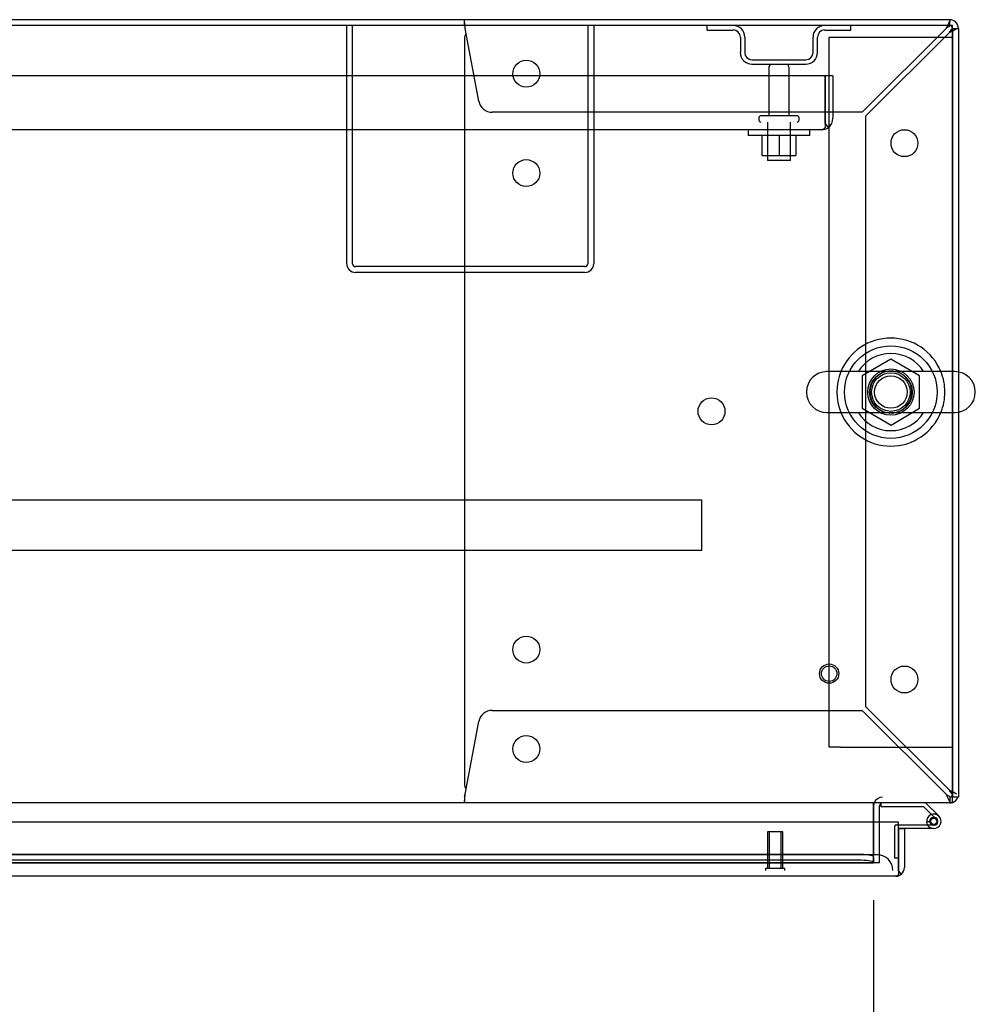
# Model space of a CAD drawing. Header units: inches. Extents: x 1 to 359, y -2 to 239.
# Tile 39 of 51: x 108 to 123, y 205 to 221. Entities that reach past the tile are written whole.
import ezdxf
from ezdxf.enums import TextEntityAlignment as Align
from ezdxf.lldxf.tags import DXFTag

# ---------------------------------------------------------------- set-up
doc = ezdxf.new("R2010")
doc.units = ezdxf.units.IN
doc.header["$MEASUREMENT"] = 0
for name, color, linetype in [('COM43132', 7, 'Continuous'), ('COM50669', 7, 'Continuous'), ('COM50677', 7, 'Continuous'), ('COM55595-1', 7, 'Continuous'), ('COM55602-1', 7, 'Continuous'), ('COM55607-1', 7, 'Continuous'), ('COM55738-22', 7, 'Continuous'), ('COM70112-1', 7, 'Continuous'), ('COM70217', 7, 'Continuous'), ('COM70220', 7, 'Continuous'), ('COM71181-1', 7, 'Continuous'), ('COM71183-1', 7, 'Continuous'), ('Default', 7, 'Continuous'), ('NTS166105', 7, 'Continuous'), ('NTS18024', 7, 'Continuous'), ('SCS86415', 7, 'Continuous'), ('STD26089', 7, 'Continuous'), ('STD26258', 7, 'Continuous'), ('WAF25059', 7, 'Continuous'), ('WAF25377', 7, 'Continuous'), ('WAM254785', 7, 'Continuous')]:
    doc.layers.add(name, color=color, linetype=linetype)
doc.styles.add('SEACAD_Times_New_Roman', font='times.ttf')
tags = doc.linetypes.add('HIDDEN2', pattern=[0.1875, 0.125, -0.0625]).pattern_tags.tags
tags[6:7] = [DXFTag(74, 4), DXFTag(75, 0), DXFTag(340, '0'), DXFTag(46, 0.0), DXFTag(50, 0.0), DXFTag(44, 0.0), DXFTag(45, 0.0)]
tags[4:5] = [DXFTag(74, 4), DXFTag(75, 0), DXFTag(340, '0'), DXFTag(46, 0.0), DXFTag(50, 0.0), DXFTag(44, 0.0), DXFTag(45, 0.0)]
doc.dimstyles.new('HAMMOND_(STH_-_300x200)', dxfattribs={"dimtxt": 1.5, "dimasz": 1.875, "dimexe": 0.75, "dimexo": 0.75, "dimgap": 0.375, "dimtad": 0, "dimtih": 1, "dimtoh": 1, "dimzin": 0, "dimdsep": 46, "dimtxsty": 'SEACAD_Times_New_Roman', "dimblk1": '_SE_FILLED', "dimblk2": '_SE_FILLED', "dimsah": 1, "dimcen": 0.75, "dimadec": 0, "dimazin": 0, "dimtfac": 0.8, "dimtofl": 0, "dimtmove": 0, "dimatfit": 3, "dimfxl": 0, "dimtolj": 1, "dimtzin": 0, "dimarcsym": 0})

# ---------------------------------------------------------------- blocks, each defined once
blk = doc.blocks.new('SE')
at = {"layer": 'COM43132', "color": 7, "linetype": 'HIDDEN2'}
for p, q in [((120.905, 220.068), (77.155, 220.068)), ((120.905, 219.378), (120.905, 220.068)), ((121.03, 220.068), (120.905, 220.068)), ((120.905, 220.068), (120.905, 219.378)), ((121.03, 220.068), (121.03, 219.378)), ((120.905, 219.378), (120.905, 219.378)), ((120.905, 219.378), (120.905, 219.229)), ((120.905, 219.296), (120.905, 219.378)), ((120.845, 219.193), (77.215, 219.193)), ((120.845, 219.193), (120.845, 219.193)), ((120.845, 219.193), (120.845, 219.193)), ((120.905, 219.296), (120.954, 219.229))]:
    blk.add_line(p, q, dxfattribs=at)
for start, end in [(306.194, 0), (270.1208, 306.194), (270, 270.0589)]:
    blk.add_arc((120.845, 219.378), 0.185, start, end, dxfattribs=at)
blk.add_open_spline([(120.905, 219.229), (120.895, 219.218), (120.885, 219.209), (120.87, 219.2), (120.865, 219.197), (120.855, 219.194), (120.85, 219.193), (120.845, 219.193)], degree=3, knots=[0, 0, 0, 0, 0.5, 0.5, 0.75, 0.75, 1, 1, 1, 1], dxfattribs=at)
at = {"layer": 'COM50669', "color": 7, "linetype": 'HIDDEN2'}
for p, q in [((113.155, 217.023), (113.155, 220.88)), ((113.25, 217.023), (113.25, 220.88)), ((117.06, 220.88), (117.06, 217.023)), ((117.155, 220.88), (117.155, 217.023)), ((117.012, 216.975), (113.298, 216.975)), ((117.012, 216.88), (113.298, 216.88))]:
    blk.add_line(p, q, dxfattribs=at)
for centre, radius, start, end in [((113.298, 217.023), 0.143, 180, 270), ((113.298, 217.023), 0.048, 180, 270), ((117.012, 217.023), 0.143, 270, 0), ((117.012, 217.023), 0.048, 270, 0)]:
    blk.add_arc(centre, radius, start, end, dxfattribs=at)
at = {"layer": 'COM50677', "color": 7, "linetype": 'HIDDEN2'}
for p, q in [((120.968, 220.693), (121.153, 220.693)), ((120.968, 209.193), (120.968, 220.693)), ((121.153, 220.693), (122.783, 220.693)), ((122.783, 220.693), (122.968, 220.693)), ((121.153, 209.193), (120.968, 209.193)), ((121.153, 209.193), (122.783, 209.193)), ((122.783, 209.193), (122.968, 209.193))]:
    blk.add_line(p, q, dxfattribs=at)
blk.add_circle((121.968, 214.943), 0.375, dxfattribs=at)
at = {"layer": 'COM55595-1', "color": 7, "linetype": 'Continuous'}
for p, q in [((122.093, 207.975), (100.283, 207.975)), ((122.093, 207.243), (122.093, 207.975)), ((122.188, 207.87), (122.093, 207.87)), ((122.093, 207.87), (122.093, 207.243)), ((122.188, 207.87), (122.188, 207.243)), ((122.093, 207.243), (122.093, 207.243)), ((122.093, 207.181), (122.093, 207.243)), ((122.093, 207.243), (122.093, 207.13)), ((122.045, 207.1), (100.331, 207.1)), ((122.045, 207.1), (122.045, 207.1)), ((122.045, 207.1), (122.045, 207.1)), ((122.093, 207.181), (122.132, 207.13))]:
    blk.add_line(p, q, dxfattribs=at)
for start, end in [(307.5036, 0), (270.1561, 307.5036), (270, 270.0762)]:
    blk.add_arc((122.045, 207.243), 0.143, start, end, dxfattribs=at)
blk.add_open_spline([(122.093, 207.13), (122.085, 207.12), (122.077, 207.113), (122.065, 207.105), (122.061, 207.104), (122.053, 207.101), (122.049, 207.1), (122.045, 207.1)], degree=3, knots=[0, 0, 0, 0, 0.5, 0.5, 0.75, 0.75, 1, 1, 1, 1], dxfattribs=at)
at = {"layer": 'COM55602-1', "color": 7, "linetype": 'HIDDEN2'}
for p, q in [((115.063, 220.946), (115.063, 220.975)), ((115.063, 220.87), (115.063, 220.946)), ((122.92, 220.975), (122.92, 220.946)), ((122.92, 220.87), (122.92, 220.946)), ((115.294, 219.655), (115.073, 220.832)), ((122.862, 220.832), (121.505, 219.475)), ((121.563, 219.418), (122.92, 220.775)), ((122.922, 220.88), (122.92, 220.88)), ((122.92, 220.88), (122.92, 220.88)), ((122.958, 220.832), (123.033, 220.832)), ((123.033, 220.832), (123.063, 220.832)), ((115.063, 220.66), (115.063, 208.602)), ((121.505, 219.475), (115.51, 219.475)), ((121.563, 209.845), (121.563, 219.418)), ((115.51, 209.787), (121.505, 209.787)), ((121.505, 209.787), (122.862, 208.43)), ((122.92, 208.488), (121.563, 209.845)), ((115.073, 208.43), (115.294, 209.608)), ((115.063, 208.392), (115.063, 208.317)), ((115.063, 208.287), (115.063, 208.317)), ((122.92, 208.392), (122.92, 208.317)), ((122.922, 208.382), (122.92, 208.382)), ((122.92, 208.382), (122.92, 208.382)), ((122.92, 208.317), (122.92, 208.287)), ((122.958, 208.43), (122.968, 208.43))]:
    blk.add_line(p, q, dxfattribs=at)
for centre in [(116.063, 220.1), (122.188, 218.975), (116.063, 218.49), (119.063, 214.631), (116.063, 210.772), (122.188, 210.287), (116.063, 209.162)]:
    blk.add_circle(centre, 0.218, dxfattribs=at)
for centre, radius, start, end in [((112.476, 220.643), 2.604, 4.1751, 6.6801), ((123.497, 220.581), 0.683, 147.7709, 158.4452), ((115.283, 220.66), 0.22, 153.0655, 180), ((123.07, 220.58), 0.327, 117.4541, 129.5439), ((122.667, 220.983), 0.327, 320.4561, 332.5458), ((122.669, 221.41), 0.683, 291.5548, 302.2291), ((115.51, 219.695), 0.22, 190.6113, 270), ((115.51, 209.567), 0.22, 90, 169.3887), ((115.283, 208.602), 0.22, 180, 206.9345), ((122.667, 208.279), 0.327, 27.4542, 39.5439), ((122.669, 207.853), 0.683, 57.7709, 68.4452), ((112.476, 208.62), 2.604, 353.3199, 355.8249), ((114.755, 208.5), 0.326, 340.716, 347.6742), ((123.497, 208.681), 0.683, 201.5548, 212.2291), ((123.07, 208.683), 0.327, 230.4561, 242.5459)]:
    blk.add_arc(centre, radius, start, end, dxfattribs=at)
blk.add_ellipse((122.92, 220.832), major_axis=(-0.048, 0), ratio=0.99836, start_param=3.141593, end_param=4.712389, dxfattribs=at)
at = {"layer": 'COM55607-1', "color": 7, "linetype": 'HIDDEN2'}
for p, q in [((121.81, 208.282), (121.81, 208.287)), ((122.6, 207.977), (122.6, 208.002)), ((122.699, 208.031), (122.628, 208.101)), ((122.65, 208.052), (122.675, 208.052)), ((122.725, 208.002), (122.725, 207.977)), ((122.031, 207.394), (122.031, 207.909)), ((122.056, 207.934), (122.093, 207.934)), ((122.546, 207.989), (122.608, 207.989)), ((122.675, 207.927), (122.65, 207.927)), ((122.093, 207.394), (122.031, 207.394))]:
    blk.add_line(p, q, dxfattribs=at)
at = {"layer": 'COM55607-1', "color": 7, "linetype": 'Continuous'}
for p, q in [((121.81, 208.225), (121.81, 208.282)), ((122.504, 208.225), (121.81, 208.225)), ((122.628, 208.101), (122.504, 208.225)), ((122.53, 208.287), (122.742, 208.076)), ((122.093, 207.934), (122.663, 207.934)), ((122.663, 207.872), (122.093, 207.872)), ((122.093, 207.872), (122.093, 207.87)), ((122.608, 207.984), (122.546, 207.979)), ((122.093, 207.394), (122.093, 207.394))]:
    blk.add_line(p, q, dxfattribs=at)
blk.add_circle((122.663, 207.989), 0.05, dxfattribs=at)
for radius, start, end in [(0.117, 270, 185.2159), (0.055, 270, 185.2159), (0.117, 47.608, 107.0274), (0.117, 185.2159, 208.0398), (0.055, 185.2159, 270)]:
    blk.add_arc((122.663, 207.989), radius, start, end, dxfattribs=at)
at = {"layer": 'COM55607-1', "color": 7, "linetype": 'HIDDEN2'}
for centre, radius, start, end in [((122.65, 208.002), 0.05, 90, 180), ((122.675, 208.002), 0.05, 0, 90), ((122.056, 207.909), 0.025, 90, 180), ((122.663, 207.989), 0.117, 208.0398, 270), ((122.65, 207.977), 0.05, 180, 270), ((122.675, 207.977), 0.05, 270, 0)]:
    blk.add_arc(centre, radius, start, end, dxfattribs=at)
at = {"layer": 'COM55738-22', "color": 7, "linetype": 'HIDDEN2'}
for p, q in [((118.992, 220.808), (118.992, 220.88)), ((118.992, 220.808), (119.414, 220.808)), ((120.895, 220.808), (121.317, 220.808)), ((121.317, 220.808), (121.317, 220.88)), ((119.53, 220.693), (119.53, 220.443)), ((119.602, 220.693), (119.602, 220.443)), ((120.708, 220.443), (120.708, 220.693)), ((120.78, 220.443), (120.78, 220.693)), ((119.717, 220.327), (120.592, 220.327)), ((119.717, 220.255), (120.592, 220.255))]:
    blk.add_line(p, q, dxfattribs=at)
for centre, radius, start, end in [((119.414, 220.693), 0.188, 0, 90), ((119.414, 220.693), 0.116, 0, 90), ((120.895, 220.693), 0.188, 90, 180), ((120.895, 220.693), 0.116, 90, 180), ((119.717, 220.443), 0.188, 180, 270), ((119.717, 220.443), 0.116, 180, 270), ((120.592, 220.443), 0.116, 270, 0), ((120.592, 220.443), 0.188, 270, 0)]:
    blk.add_arc(centre, radius, start, end, dxfattribs=at)
at = {"layer": 'COM70112-1', "color": 7, "linetype": 'Continuous'}
for p, q in [((122.968, 220.88), (75.095, 220.88)), ((122.968, 215.274), (122.968, 220.88)), ((122.968, 208.43), (122.968, 214.611)), ((122.968, 208.287), (122.968, 208.43)), ((122.968, 208.287), (75.095, 208.287)), ((121.688, 208.239), (121.688, 208.287)), ((121.688, 208.239), (121.688, 207.975))]:
    blk.add_line(p, q, dxfattribs=at)
at = {"layer": 'COM70112-1', "color": 7, "linetype": 'HIDDEN2'}
for p, q in [((122.968, 214.611), (122.968, 215.274)), ((121.688, 207.975), (121.688, 207.461)), ((121.438, 207.454), (100.899, 207.454)), ((121.438, 207.361), (100.899, 207.361)), ((121.688, 207.414), (121.688, 207.461)), ((121.688, 207.414), (121.688, 207.414)), ((121.688, 207.414), (121.688, 207.318)), ((100.649, 207.318), (121.688, 207.318)), ((121.688, 207.318), (121.688, 207.32)), ((121.688, 207.318), (121.688, 207.318))]:
    blk.add_line(p, q, dxfattribs=at)
blk.add_circle((121.968, 214.943), 0.344, dxfattribs=at)
for centre in [(121.438, 207.411), (121.438, 207.317)]:
    blk.add_ellipse(centre, major_axis=(0.25, 0), ratio=0.173648, start_param=0.070105, end_param=1.570796, dxfattribs=at)
at = {"layer": 'COM70217', "color": 7, "linetype": 'HIDDEN2'}
for p, q in [((79.156, 213.195), (118.906, 213.195)), ((118.906, 213.152), (118.906, 213.195)), ((118.906, 212.425), (118.906, 213.152)), ((79.156, 212.382), (118.906, 212.382)), ((118.906, 212.382), (118.906, 212.425))]:
    blk.add_line(p, q, dxfattribs=at)
at = {"layer": 'COM70220', "color": 7, "linetype": 'HIDDEN2'}
for p, q in [((121.501, 207.445), (101.323, 207.445)), ((121.751, 207.445), (121.501, 207.445))]:
    blk.add_line(p, q, dxfattribs=at)
blk.add_arc((121.751, 207.195), 0.25, 0, 90, dxfattribs=at)
at = {"layer": 'COM71181-1', "color": 7, "linetype": 'Continuous'}
for p, q in [((122.92, 220.975), (75.143, 220.975)), ((123.063, 220.832), (123.063, 215.269)), ((123.063, 214.617), (123.063, 208.382)), ((123.063, 208.382), (122.968, 208.382)), ((121.783, 207.975), (121.783, 208.239))]:
    blk.add_line(p, q, dxfattribs=at)
at = {"layer": 'COM71181-1', "color": 7, "linetype": 'HIDDEN2'}
for p, q in [((122.968, 220.832), (122.968, 208.382)), ((123.063, 215.269), (123.063, 214.617)), ((122.968, 208.382), (122.968, 208.382)), ((121.688, 207.32), (121.688, 208.239)), ((121.783, 207.32), (121.783, 207.975)), ((121.688, 207.32), (121.783, 207.32))]:
    blk.add_line(p, q, dxfattribs=at)
at = {"layer": 'COM71181-1', "color": 7, "linetype": 'Continuous'}
for centre, radius, start, end in [((122.92, 220.832), 0.143, 0, 90), ((122.92, 208.43), 0.143, 289.8258, 340.3871), ((121.831, 208.239), 0.143, 160.3871, 175.2073), ((121.831, 208.239), 0.048, 90, 180)]:
    blk.add_arc(centre, radius, start, end, dxfattribs=at)
at = {"layer": 'COM71181-1', "color": 7, "linetype": 'HIDDEN2'}
for centre, radius, start, end in [((122.92, 220.832), 0.048, 0, 90), ((121.831, 208.239), 0.143, 90, 160.3871), ((122.92, 208.43), 0.048, 270, 0), ((121.831, 208.239), 0.143, 175.2073, 180), ((122.92, 208.43), 0.143, 270, 289.8258)]:
    blk.add_arc(centre, radius, start, end, dxfattribs=at)
at = {"layer": 'COM71183-1', "color": 7, "linetype": 'HIDDEN2'}
blk.add_line((101.531, 207.32), (121.688, 207.32), dxfattribs=at)
at = {"layer": 'NTS166105', "color": 7, "linetype": 'HIDDEN2'}
for p, q in [((119.878, 219.097), (119.878, 218.777)), ((120.157, 219.097), (120.157, 218.777)), ((120.428, 219.097), (120.428, 218.777)), ((119.878, 218.777), (120.157, 218.777)), ((120.157, 218.777), (120.428, 218.777))]:
    blk.add_line(p, q, dxfattribs=at)
at = {"layer": 'NTS18024', "color": 7, "linetype": 'HIDDEN2'}
for p, q in [((121.968, 215.478), (121.503, 215.206)), ((122.433, 215.206), (121.968, 215.478)), ((121.503, 215.206), (121.503, 214.68)), ((122.433, 214.68), (122.433, 215.206)), ((121.503, 214.68), (121.973, 214.405)), ((121.973, 214.405), (122.433, 214.68))]:
    blk.add_line(p, q, dxfattribs=at)
blk.add_circle((121.968, 214.943), 0.263, dxfattribs=at)
at = {"layer": 'SCS86415', "color": 7, "linetype": 'Continuous'}
for p, q in [((123.004, 215.274), (120.932, 215.274)), ((120.932, 214.611), (123.004, 214.611))]:
    blk.add_line(p, q, dxfattribs=at)
for centre, radius, start, end in [((121.968, 214.943), 0.625, 32.0055, 147.9945), ((120.932, 214.943), 0.331, 90, 270), ((123.004, 214.943), 0.331, 270, 90), ((121.968, 214.943), 0.625, 212.0055, 327.9945)]:
    blk.add_arc(centre, radius, start, end, dxfattribs=at)
at = {"layer": 'STD26089', "color": 7, "linetype": 'HIDDEN2'}
for p, q in [((119.989, 220.195), (119.989, 219.418)), ((120.321, 219.418), (120.321, 220.195)), ((119.83, 219.388), (119.83, 219.348)), ((120.45, 219.418), (119.86, 219.418)), ((119.967, 219.318), (119.967, 218.693)), ((120.342, 218.693), (120.342, 219.318)), ((120.48, 219.348), (120.48, 219.388)), ((120.342, 218.693), (119.967, 218.693))]:
    blk.add_line(p, q, dxfattribs=at)
for centre, radius, start, end in [((120.049, 220.195), 0.06, 90, 180), ((120.261, 220.195), 0.06, 0, 90), ((119.86, 219.388), 0.03, 90, 180), ((119.86, 219.348), 0.03, 180, 270), ((120.45, 219.388), 0.03, 0, 90), ((120.45, 219.348), 0.03, 270, 0)]:
    blk.add_arc(centre, radius, start, end, dxfattribs=at)
at = {"layer": 'STD26258', "color": 7, "linetype": 'HIDDEN2'}
for p, q in [((120.218, 207.82), (119.968, 207.82)), ((119.968, 207.82), (119.968, 207.227)), ((119.998, 207.82), (119.998, 207.227)), ((120.187, 207.82), (120.187, 207.227)), ((120.218, 207.227), (120.218, 207.82)), ((120.249, 207.227), (119.936, 207.227)), ((119.936, 207.227), (119.936, 207.195)), ((120.249, 207.195), (120.249, 207.227))]:
    blk.add_line(p, q, dxfattribs=at)
for radius in [0.156, 0.125]:
    blk.add_circle((120.968, 210.382), radius, dxfattribs=at)
at = {"layer": 'WAF25059', "color": 7, "linetype": 'HIDDEN2'}
for p, q in [((119.655, 219.193), (119.655, 219.097)), ((120.655, 219.097), (120.655, 219.193)), ((120.655, 219.097), (119.655, 219.097))]:
    blk.add_line(p, q, dxfattribs=at)
at = {"layer": 'WAF25377', "color": 7, "linetype": 'Continuous'}
for radius, start, end in [(0.875, 22.2452, 157.7548), (0.34, 101.9684, 103.0268), (0.875, 202.2452, 337.7548)]:
    blk.add_arc((121.968, 214.943), radius, start, end, dxfattribs=at)
at = {"layer": 'WAF25377', "color": 7, "linetype": 'HIDDEN2'}
for radius, start, end in [(0.875, 157.7548, 202.2452), (0.34, 103.0268, 0), (0.34, 0, 101.9684), (0.875, 0, 22.2452), (0.875, 337.7548, 0)]:
    blk.add_arc((121.968, 214.943), radius, start, end, dxfattribs=at)
at = {"layer": 'WAM254785', "color": 7, "linetype": 'HIDDEN2'}
for radius in [0.75, 0.312]:
    blk.add_circle((121.968, 214.943), radius, dxfattribs=at)
blk = doc.blocks.new('DMBLK2986')
at = {"layer": 'Default', "linetype": 'Continuous'}
for points in [[(78.25, 200.763), (78.25, 201.388), (76.375, 201.075)], [(119.813, 200.763), (121.688, 201.075), (119.813, 201.388)]]:
    blk.add_hatch(color=7, dxfattribs=at).paths.add_polyline_path(points)
at = {"layer": 'Default', "color": 7, "linetype": 'Continuous'}
for p, q in [((76.375, 207.1), (76.375, 200.325)), ((121.688, 206.711), (121.688, 200.325)), ((76.375, 201.075), (94.509, 201.075)), ((105.298, 201.075), (121.688, 201.075))]:
    blk.add_line(p, q, dxfattribs=at)
at = {"layer": 'Default', "color": 7, "linetype": 'Continuous', "style": 'SEACAD_Times_New_Roman'}
for s, p in [('45.31', (97.344, 201.825)), ('DOOR ', (96.473, 199.575)), ('OPENING', (95.034, 197.325))]:
    blk.add_text(s, height=1.5, dxfattribs=at).set_placement(p, align=Align.TOP_LEFT)
blk = doc.blocks.new('_SE_FILLED')
at = {"color": 0}
blk.add_line((0, 0), (-1, 0), dxfattribs=at)
blk.add_solid([(0, 0), (-1, -0.1665), (-1, 0.1665), (0, 0)], dxfattribs=at)

msp = doc.modelspace()

# ---------------------------------------------------------------- block references
at = {"layer": 'Default'}
msp.add_blockref('SE', (0, 0), dxfattribs=at)

# ---------------------------------------------------------------- dimensions: what is measured, and where the dimension line sits
at = {"layer": 'Default', "color": 7, "linetype": 'Continuous'}
dim = msp.add_linear_dim(base=(121.688, 201.075), p1=(76.375, 207.85), p2=(121.688, 208.239), text='\\A1;<>\\PDOOR \\XOPENING', dimstyle='HAMMOND_(STH_-_300x200)', dxfattribs=at)
dim.commit()
dim.dimension.update_dxf_attribs({"geometry": 'DMBLK2986', "text_midpoint": (99.903, 201.075), "dimtype": 160})

doc.saveas('drawing.dxf')
